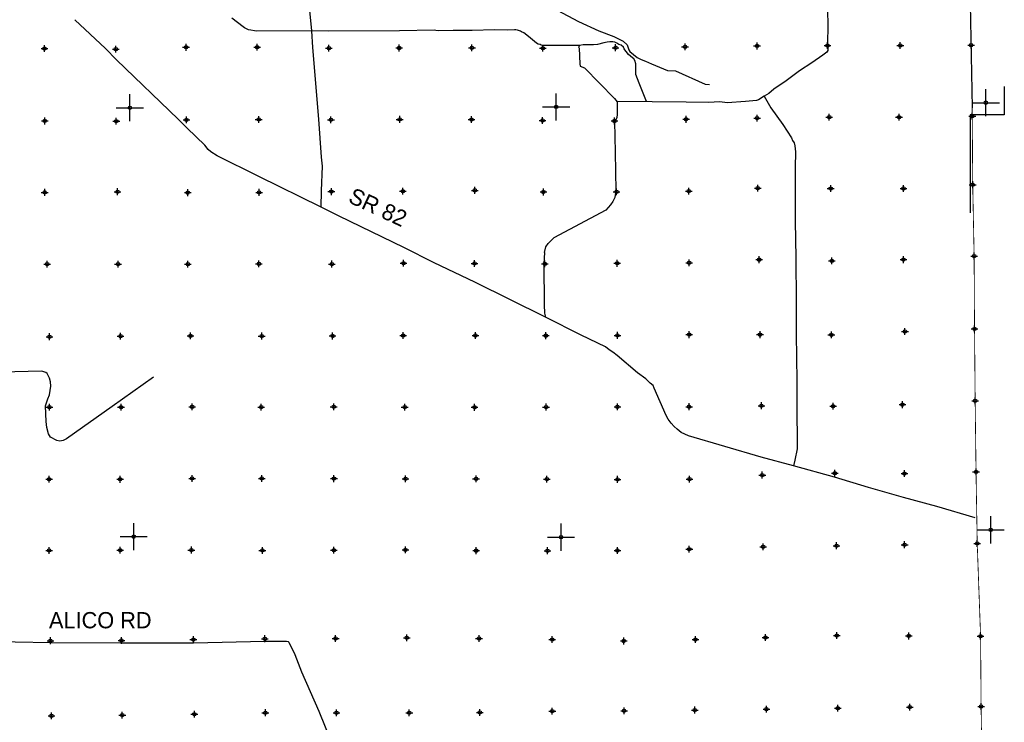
# Model space of a CAD drawing. Extents: x 135824 to 412824, y 708299 to 906299.
# Tile 10 of 12: x 244706 to 317435, y 779505 to 831380. Entities that reach past the tile are written whole.
import ezdxf

# ---------------------------------------------------------------- set-up
doc = ezdxf.new("R2010")
doc.units = 0
doc.header["$LTSCALE"] = 1800
doc.header["$PDMODE"] = 34
doc.header["$PDSIZE"] = 250
doc.linetypes.add('PHANTOM', pattern=[0])
doc.linetypes.add('STREAM', pattern=[0])
doc.layers.get('0').update_dxf_attribs({"linetype": 'CONTINUOUS'})
for name, color, linetype in [('COUNTY', 15, 'PHANTOM'), ('MAJROADS', 9, 'CONTINUOUS'), ('SEC', 2, 'CONTINUOUS'), ('TRUNKS', 5, 'STREAM')]:
    doc.layers.add(name, color=color, linetype=linetype)

# ---------------------------------------------------------------- blocks, each defined once
blk = doc.blocks.new('TICK')
at = {"color": 0}
for points in [[(500, 0), (500, 1000)], [(0, 500), (1000, 500)]]:
    blk.add_lwpolyline(points, dxfattribs=at)
blk.add_point((500, 500), dxfattribs=at)

msp = doc.modelspace()

# ---------------------------------------------------------------- linework, layer by layer
at = {"layer": 'COUNTY', "color": 0, "const_width": 60}
msp.add_lwpolyline([(314814, 863285), (314844, 861312), (314838, 859025), (314798, 856034), (314832, 854720), (314858, 853404), (314909, 845443), (314914, 840357), (314926, 834835), (314981, 829498), (315070, 824253), (315101, 819200), (315207, 813930), (315236, 808550), (315283, 803247), (315347, 797993), (315435, 792714), (315683, 785859), (315722, 780672), (315802, 775318)], dxfattribs=at)
at = {"layer": 'MAJROADS', "color": 0}
for points in [[(266978, 817549), (267008, 818736), (267080, 820578), (266993, 821233), (266813, 824024), (266359, 829332), (266295, 830559), (265887, 834564), (265864, 834891), (265414, 835238), (265389, 836378), (265368, 837970), (265442, 838916), (265413, 839536)], [(304373, 832169), (304389, 830879), (304372, 829689), (304404, 829488), (304402, 829228), (304392, 829102), (304324, 828986), (304038, 828762), (303213, 828198), (302303, 827601), (301317, 826871), (300416, 826258), (300045, 825934), (299692, 825736), (299271, 825471), (299136, 825404), (298323, 825352), (296973, 825245), (296421, 825307), (295574, 825272), (293932, 825284), (291419, 825311), (291000, 825348), (290474, 826692), (290219, 827339), (290216, 828110), (290192, 828202), (290176, 828328), (290076, 828480), (289968, 828556), (289668, 828818), (289494, 829029), (289411, 829147), (289345, 829231), (289304, 829349), (289146, 829509), (288961, 829544), (288811, 829637), (288661, 829722), (288519, 829740), (288301, 829750), (288108, 829718), (287856, 829661), (287395, 829547), (287084, 829516), (286330, 829530), (286045, 829482), (283816, 829482), (283355, 829485), (283222, 829511), (283146, 829554), (283004, 829580), (282871, 829648), (282429, 830020), (282046, 830349), (281946, 830417), (281779, 830477), (281704, 830528), (281487, 830605), (281361, 830631), (281252, 830623), (280716, 830619), (279786, 830634), (278118, 830571), (276719, 830582), (275646, 830556), (275454, 830583), (275337, 830609), (272764, 830561), (267544, 830541), (266295, 830559), (262223, 830522), (262039, 830557), (261779, 830601), (261604, 830644), (261320, 830780), (261211, 830848), (260378, 831499)], [(315288, 794609), (312463, 795443), (309987, 796098), (307404, 796838), (304904, 797602), (301869, 798446), (299469, 799092), (294109, 800648), (293567, 800904), (293275, 801149), (293042, 801352), (292817, 801580), (292602, 801875), (292453, 802169), (291572, 804186), (291489, 804363), (291281, 804549), (290965, 804853), (290340, 805318), (288841, 806595), (288508, 806840), (288249, 807010), (287983, 807221), (286179, 808089), (283533, 809416), (278315, 811994), (275310, 813424), (273089, 814563), (268297, 816869), (266978, 817549), (262361, 819804), (259297, 821327), (258814, 821615), (258631, 821801), (258373, 822113), (257075, 823363), (256418, 824029), (251851, 828412), (251053, 829247), (248773, 831376)], [(286045, 829482), (285991, 829377), (286032, 829267), (286091, 828111), (286115, 827960), (286415, 827823), (288636, 825553), (288843, 825317), (288840, 824839), (288836, 824403), (288809, 824144), (288724, 823960), (288631, 823852), (288681, 821589), (288752, 818740), (288656, 818246), (288511, 817954), (288342, 817704), (288181, 817512), (287995, 817329), (284156, 815278)], [(299692, 825736), (300194, 824871), (301073, 823641), (301710, 822647), (301801, 822462), (301925, 822285), (301974, 822067), (302004, 821631), (301987, 820475), (301984, 818950), (301999, 816503), (302023, 815146), (302037, 813796), (302072, 810545), (302062, 808165), (302103, 804713), (302108, 803079), (302132, 799694), (301967, 798857), (301869, 798446)], [(291000, 825348), (288843, 825317)], [(283466, 814188), (283575, 814622), (283733, 814859), (283931, 815057), (284156, 815278)], [(283466, 814188), (283433, 813367), (283451, 810317), (283481, 809721), (283533, 809416)], [(254581, 804997), (251537, 802815), (248175, 800435), (247928, 800318), (247682, 800271), (247444, 800309), (246991, 800557), (246824, 800807), (246713, 801282), (246661, 801706), (246605, 802860), (246788, 803391), (246911, 803690), (247007, 804313), (246983, 804649), (246908, 804903), (246739, 805247), (246632, 805342), (246339, 805423), (243341, 805357)], [(223310, 785338), (223747, 785469), (224200, 785533), (224938, 785536), (225885, 785562), (231172, 785514), (234004, 785518), (236308, 785525), (240094, 785431), (241704, 785493), (247007, 785386), (252211, 785381), (257556, 785366), (262811, 785502), (264412, 785507), (264537, 785472), (264579, 785413), (265033, 784505), (265517, 783228), (266794, 780319), (268152, 776974)]]:
    msp.add_lwpolyline(points, dxfattribs=at)
at = {"layer": 'SEC', "color": 0}
for p in [(246536, 829249), (251806, 829204), (256993, 829343), (262246, 829348), (267549, 829278), (272736, 829291), (278115, 829304), (283351, 829276), (288722, 829314), (293850, 829378), (299171, 829441), (304374, 829472), (309753, 829476), (314981, 829498), (246557, 823903), (251844, 823883), (257022, 823981), (262360, 824019), (267697, 823990), (272774, 824021), (278086, 824009), (283331, 823939), (288642, 823902), (293930, 824024), (299175, 824113), (304505, 824184), (309657, 824181), (315070, 824253), (273014, 818716), (278326, 818780), (294128, 818727), (299223, 818943), (304610, 818914), (309989, 818918), (315101, 819200), (246554, 818633), (251933, 818680), (257119, 818610), (262389, 818631), (267727, 818686), (283394, 818660), (288798, 818672), (299328, 813664), (309986, 813665), (315207, 813930), (246735, 813337), (251971, 813334), (257132, 813331), (262377, 813353), (267765, 813340), (273060, 813396), (278305, 813384), (283500, 813347), (288845, 813394), (294157, 813432), (304698, 813568), (315236, 808550), (246907, 807974), (252160, 808012), (257321, 808035), (262583, 808023), (267820, 808028), (273031, 808059), (278368, 808063), (283571, 808052), (288858, 808073), (294162, 808128), (299390, 808125), (304660, 808105), (310099, 808360), (246904, 802771), (252190, 802767), (257444, 802798), (262546, 802778), (267900, 802800), (273145, 802779), (278306, 802760), (283585, 802782), (288855, 802795), (294150, 802808), (299496, 802880), (304791, 802843), (309911, 802957), (315283, 803247), (299560, 797760), (304915, 797890), (310059, 797871), (315347, 797993), (246875, 797451), (252120, 797447), (257440, 797511), (262585, 797508), (267922, 797496), (273209, 797484), (278412, 797481), (283648, 797461), (288868, 797441), (294180, 797462), (305045, 792544), (310073, 792617), (315435, 792714), (246880, 792197), (252133, 792211), (257387, 792224), (262631, 792196), (267918, 792209), (273197, 792231), (278425, 792177), (283695, 792174), (288856, 792188), (294169, 792285), (299624, 792464), (246978, 785528), (252223, 785549), (257535, 785613), (262814, 785676), (268042, 785690), (273296, 785745), (278633, 785691), (284045, 785612), (289323, 785508), (294618, 785613), (299797, 785761), (305060, 785908), (310380, 785879), (315683, 785859), (262851, 780213), (268105, 780210), (273484, 780206), (278695, 780236), (284049, 780325), (289353, 780355), (294573, 780410), (299861, 780474), (305139, 780545), (310452, 780626), (315722, 780672), (247057, 779981), (252285, 780036), (257606, 780099)]:
    msp.add_point(p, dxfattribs=at)
at = {"layer": 'TRUNKS', "color": 0}
for points in [[(314897, 833853), (315064, 824866)], [(284410, 832096), (285980, 831246), (287491, 830564), (288602, 830138), (289276, 829785), (289581, 829536), (289705, 829165), (289776, 829028), (290323, 828599), (290609, 828448), (290927, 828312), (291387, 828118), (292557, 827627), (293142, 827609), (295335, 826628), (295656, 826604)], [(317434, 826460), (317434, 824365), (314922, 824365), (314922, 817114)]]:
    msp.add_lwpolyline(points, dxfattribs=at)

# ---------------------------------------------------------------- block references
at = {"color": 0, "xscale": 2, "yscale": 2, "zscale": 2}
for p in [(315070, 824253), (251844, 823883), (283331, 823939), (252133, 792211), (315435, 792714), (283695, 792174)]:
    msp.add_blockref('TICK', p, dxfattribs=at)

# ---------------------------------------------------------------- texts
at = {"layer": 'MAJROADS', "color": 0}
msp.add_text('SR 82', height=1200, rotation=335, dxfattribs=at).set_placement((268895, 817935))
msp.add_text('ALICO RD', height=1200, dxfattribs=at).set_placement((246869, 786444))

doc.saveas('drawing.dxf')
